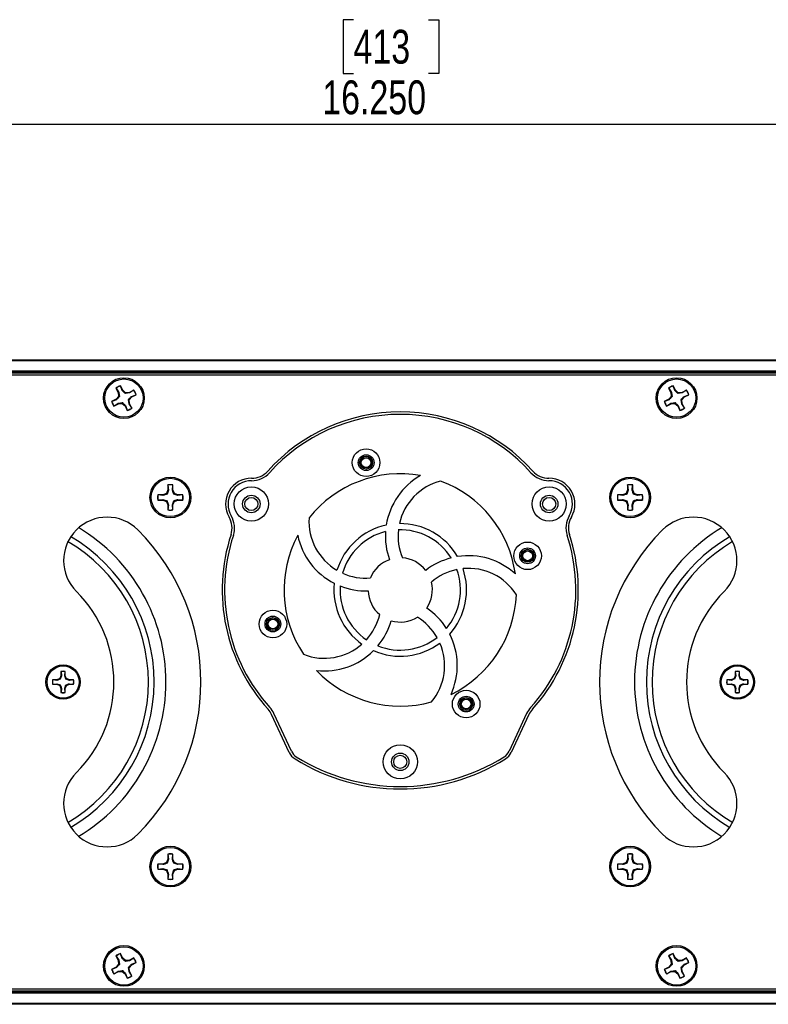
# Paper-space layout 'P3m-C' of a CAD drawing. Header units: inches. Extents: x 0.3 to 33.8, y 0.2 to 21.7.
# Tile 6 of 24: x 5.4 to 8.4, y 6.9 to 10.9. Entities that reach past the tile are written whole.
import ezdxf

# ---------------------------------------------------------------- set-up
doc = ezdxf.new("R2010")
doc.units = ezdxf.units.IN
doc.header["$MEASUREMENT"] = 0
doc.layers.add('BORDERS', color=7, linetype='Continuous')
doc.styles.add('SLDTEXTSTYLE0', font='TXT', dxfattribs={"width": 0.75})
doc.dimstyles.new('SLDDIMSTYLE8', dxfattribs={"dimtxt": 0.137795, "dimasz": 0.14, "dimexe": 0, "dimexo": 0.0625, "dimgap": 0.034449, "dimtad": 1, "dimdec": 3, "dimlfac": 2, "dimrnd": 1e-09, "dimzin": 4, "dimdsep": 46, "dimtxsty": 'SLDTEXTSTYLE0', "dimblk1": 'CLOSED', "dimblk2": 'CLOSED', "dimsah": 1, "dimcen": 0.09, "dimadec": 0, "dimazin": 1, "dimtfac": 1, "dimtdec": 3, "dimtofl": 0, "dimtmove": 0, "dimatfit": 3, "dimldrblk": 'CLOSED', "dimfxl": 0, "dimfrac": 2, "dimtolj": 1, "dimtzin": 12, "dimarcsym": 0})

# ---------------------------------------------------------------- blocks, each defined once
blk = doc.blocks.new('_Closed')
at = {"color": 0, "linetype": 'ByBlock', "lineweight": -2}
for p, q in [((-1, 0.166667), (0, 0)), ((-1, 0.166667), (-1, -0.166667)), ((0, 0), (-1, -0.166667)), ((0, 0), (-1, 0))]:
    blk.add_line(p, q, dxfattribs=at)
blk = doc.blocks.new('_D_36')
at = {"layer": 'BORDERS'}
for p, q in [((6.725, 10.8714), (6.683, 10.8714)), ((6.683, 10.8714), (6.683, 10.6526)), ((7.0305, 10.8714), (7.0725, 10.8714)), ((7.0725, 10.8714), (7.0725, 10.6526)), ((6.683, 10.6526), (6.725, 10.6526)), ((7.0725, 10.6526), (7.0305, 10.6526)), ((2.8528, 9.479), (2.8528, 10.4858)), ((10.9778, 9.479), (10.9778, 10.4858)), ((2.8528, 10.4464), (10.9778, 10.4464))]:
    blk.add_line(p, q, dxfattribs=at)
at = {"layer": 'BORDERS', "xscale": 0.14, "yscale": 0.14, "rotation": 180.0000000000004}
blk.add_blockref('_Closed', (2.8528, 10.4464, 0.9375), dxfattribs=at)
at = {"layer": 'BORDERS', "xscale": 0.14, "yscale": 0.14}
blk.add_blockref('_Closed', (10.9778, 10.4464, 0.9375), dxfattribs=at)
at = {"layer": 'BORDERS', "char_height": 0.1378, "attachment_point": 1, "style": 'SLDTEXTSTYLE0'}
for s, insert in [('413', (6.725, 10.8302)), ('16.250', (6.5978, 10.6241))]:
    blk.add_mtext(s, dxfattribs=dict(at, insert=insert))

psp = doc.layouts.new('P3m-C')

# ---------------------------------------------------------------- linework, layer by layer
at = {"color": 7, "linetype": 'Continuous', "lineweight": 25}
for p, q in [((2.90277, 9.48653), (10.92777, 9.48653)), ((10.92777, 9.48153), (2.90277, 9.48153)), ((2.90277, 9.44153), (10.92777, 9.44153)), ((10.92777, 9.43653), (2.90277, 9.43653)), ((10.92777, 9.43153), (2.90277, 9.43153)), ((10.91527, 9.42403), (2.91527, 9.42403)), ((5.75786, 9.37094), (5.76707, 9.35288)), ((5.75852, 9.37048), (5.75786, 9.37094)), ((5.75852, 9.37048), (5.76942, 9.35354)), ((5.76942, 9.35354), (5.76707, 9.35288)), ((5.76707, 9.35288), (5.76829, 9.33741)), ((5.76942, 9.35354), (5.77201, 9.3362)), ((5.77637, 9.37958), (5.77639, 9.38039)), ((5.78368, 9.36082), (5.77637, 9.37958)), ((5.7856, 9.36233), (5.77639, 9.38039)), ((5.78368, 9.36082), (5.7856, 9.36233)), ((5.7974, 9.35225), (5.7856, 9.36233)), ((5.7962, 9.34854), (5.7974, 9.35225)), ((5.81354, 9.35113), (5.7962, 9.34854)), ((5.81287, 9.35348), (5.7974, 9.35225)), ((5.83093, 9.36269), (5.81287, 9.35348)), ((5.81354, 9.35113), (5.81287, 9.35348)), ((5.83048, 9.36203), (5.81354, 9.35113)), ((5.82081, 9.33686), (5.83958, 9.34418)), ((5.82232, 9.33495), (5.84038, 9.34416)), ((5.83048, 9.36203), (5.83093, 9.36269)), ((5.83958, 9.34418), (5.84038, 9.34416)), ((8.00786, 9.37094), (8.01707, 9.35288)), ((8.00852, 9.37048), (8.00786, 9.37094)), ((8.00852, 9.37048), (8.01942, 9.35354)), ((8.01942, 9.35354), (8.01707, 9.35288)), ((8.01707, 9.35288), (8.01829, 9.33741)), ((8.01942, 9.35354), (8.02201, 9.3362)), ((8.02637, 9.37958), (8.02639, 9.38039)), ((8.03368, 9.36082), (8.02637, 9.37958)), ((8.0356, 9.36233), (8.02639, 9.38039)), ((8.03368, 9.36082), (8.0356, 9.36233)), ((8.0474, 9.35225), (8.0356, 9.36233)), ((8.0462, 9.34854), (8.0474, 9.35225)), ((8.06354, 9.35113), (8.0462, 9.34854)), ((8.06287, 9.35348), (8.0474, 9.35225)), ((8.08093, 9.36269), (8.06287, 9.35348)), ((8.06354, 9.35113), (8.06287, 9.35348)), ((8.08048, 9.36203), (8.06354, 9.35113)), ((8.07081, 9.33686), (8.08958, 9.34418)), ((8.07232, 9.33495), (8.09038, 9.34416)), ((8.08048, 9.36203), (8.08093, 9.36269)), ((8.08958, 9.34418), (8.09038, 9.34416)), ((5.75822, 9.3256), (5.74016, 9.31639)), ((5.74097, 9.31637), (5.74016, 9.31639)), ((5.75973, 9.32369), (5.74097, 9.31637)), ((5.74961, 9.29786), (5.76767, 9.30708)), ((5.75007, 9.29853), (5.76701, 9.30942)), ((5.76829, 9.33741), (5.75822, 9.3256)), ((5.75973, 9.32369), (5.75822, 9.3256)), ((5.76701, 9.30942), (5.78434, 9.31201)), ((5.76701, 9.30942), (5.76767, 9.30708)), ((5.76767, 9.30708), (5.78314, 9.3083)), ((5.77201, 9.3362), (5.76829, 9.33741)), ((5.78434, 9.31201), (5.78314, 9.3083)), ((5.78314, 9.3083), (5.79494, 9.29823)), ((5.81112, 9.30701), (5.80854, 9.32435)), ((5.80854, 9.32435), (5.81225, 9.32314)), ((5.81112, 9.30701), (5.81347, 9.30768)), ((5.82202, 9.29007), (5.81112, 9.30701)), ((5.81225, 9.32314), (5.82232, 9.33495)), ((5.81347, 9.30768), (5.81225, 9.32314)), ((5.82268, 9.28961), (5.81347, 9.30768)), ((5.82081, 9.33686), (5.82232, 9.33495)), ((8.00822, 9.3256), (7.99016, 9.31639)), ((7.99097, 9.31637), (7.99016, 9.31639)), ((8.00973, 9.32369), (7.99097, 9.31637)), ((7.99961, 9.29786), (8.01767, 9.30708)), ((8.00007, 9.29853), (8.01701, 9.30942)), ((8.01829, 9.33741), (8.00822, 9.3256)), ((8.00973, 9.32369), (8.00822, 9.3256)), ((8.01701, 9.30942), (8.03434, 9.31201)), ((8.01701, 9.30942), (8.01767, 9.30708)), ((8.01767, 9.30708), (8.03314, 9.3083)), ((8.02201, 9.3362), (8.01829, 9.33741)), ((8.03434, 9.31201), (8.03314, 9.3083)), ((8.03314, 9.3083), (8.04494, 9.29823)), ((8.06112, 9.30701), (8.05854, 9.32435)), ((8.05854, 9.32435), (8.06225, 9.32314)), ((8.06112, 9.30701), (8.06347, 9.30768)), ((8.07202, 9.29007), (8.06112, 9.30701)), ((8.06225, 9.32314), (8.07232, 9.33495)), ((8.06347, 9.30768), (8.06225, 9.32314)), ((8.07268, 9.28961), (8.06347, 9.30768)), ((8.07081, 9.33686), (8.07232, 9.33495)), ((5.75007, 9.29853), (5.74961, 9.29786)), ((5.79686, 9.29974), (5.79494, 9.29823)), ((5.79494, 9.29823), (5.80415, 9.28016)), ((5.79686, 9.29974), (5.80417, 9.28097)), ((5.80417, 9.28097), (5.80415, 9.28016)), ((5.82202, 9.29007), (5.82268, 9.28961)), ((8.00007, 9.29853), (7.99961, 9.29786)), ((8.04686, 9.29974), (8.04494, 9.29823)), ((8.04494, 9.29823), (8.05415, 9.28016)), ((8.04686, 9.29974), (8.05417, 9.28097)), ((8.05417, 9.28097), (8.05415, 9.28016)), ((8.07202, 9.29007), (8.07268, 9.28961)), ((5.96308, 8.94201), (5.94875, 8.93608)), ((5.96902, 8.95635), (5.96308, 8.94201)), ((5.96584, 8.93925), (5.96308, 8.94201)), ((5.97141, 8.95587), (5.96584, 8.93925)), ((5.96902, 8.97662), (5.96902, 8.95635)), ((5.9694, 8.97591), (5.96902, 8.97662)), ((5.97141, 8.95587), (5.96902, 8.95635)), ((5.9694, 8.97591), (5.97141, 8.95587)), ((5.98743, 8.95587), (5.98944, 8.97591)), ((5.98743, 8.95587), (5.98982, 8.95635)), ((5.98944, 8.97591), (5.98982, 8.97662)), ((5.98982, 8.95635), (5.98982, 8.97662)), ((5.99576, 8.94201), (5.98982, 8.95635)), ((5.993, 8.93925), (5.99576, 8.94201)), ((6.0101, 8.93608), (5.99576, 8.94201)), ((7.83478, 8.94201), (7.82045, 8.93608)), ((7.84072, 8.95635), (7.83478, 8.94201)), ((7.83754, 8.93925), (7.83478, 8.94201)), ((7.84312, 8.95587), (7.83754, 8.93925)), ((7.84072, 8.97662), (7.84072, 8.95635)), ((7.84111, 8.97591), (7.84072, 8.97662)), ((7.84312, 8.95587), (7.84072, 8.95635)), ((7.84111, 8.97591), (7.84312, 8.95587)), ((7.85913, 8.95587), (7.86114, 8.97591)), ((7.85913, 8.95587), (7.86152, 8.95635)), ((7.86114, 8.97591), (7.86152, 8.97662)), ((7.86152, 8.95635), (7.86152, 8.97662)), ((7.86746, 8.94201), (7.86152, 8.95635)), ((7.8647, 8.93925), (7.86746, 8.94201)), ((7.8818, 8.93608), (7.86746, 8.94201)), ((5.94875, 8.93608), (5.92847, 8.93608)), ((5.92918, 8.93569), (5.92847, 8.93608)), ((5.92918, 8.91566), (5.92847, 8.91528)), ((5.92847, 8.91528), (5.94875, 8.91528)), ((5.94922, 8.93368), (5.92918, 8.93569)), ((5.92918, 8.91566), (5.94922, 8.91767)), ((5.94922, 8.93368), (5.94875, 8.93608)), ((5.94922, 8.91767), (5.94875, 8.91528)), ((5.94875, 8.91528), (5.96308, 8.90934)), ((5.94922, 8.91767), (5.96584, 8.9121)), ((5.96584, 8.9121), (5.96308, 8.90934)), ((5.96308, 8.90934), (5.96902, 8.895)), ((5.98743, 8.89548), (5.993, 8.9121)), ((5.98982, 8.895), (5.99576, 8.90934)), ((6.00962, 8.93368), (5.993, 8.93925)), ((5.993, 8.9121), (5.99576, 8.90934)), ((5.99576, 8.90934), (6.0101, 8.91528)), ((6.00962, 8.93368), (6.0101, 8.93608)), ((6.02966, 8.93569), (6.00962, 8.93368)), ((6.00962, 8.91767), (6.02966, 8.91566)), ((6.00962, 8.91767), (6.0101, 8.91528)), ((6.03037, 8.93608), (6.0101, 8.93608)), ((6.0101, 8.91528), (6.03037, 8.91528)), ((6.02966, 8.93569), (6.03037, 8.93608)), ((6.02966, 8.91566), (6.03037, 8.91528)), ((7.82045, 8.93608), (7.80017, 8.93608)), ((7.80088, 8.93569), (7.80017, 8.93608)), ((7.80088, 8.91566), (7.80017, 8.91528)), ((7.80017, 8.91528), (7.82045, 8.91528)), ((7.82092, 8.93368), (7.80088, 8.93569)), ((7.80088, 8.91566), (7.82092, 8.91767)), ((7.82092, 8.93368), (7.82045, 8.93608)), ((7.82092, 8.91767), (7.82045, 8.91528)), ((7.82045, 8.91528), (7.83478, 8.90934)), ((7.82092, 8.91767), (7.83754, 8.9121)), ((7.83754, 8.9121), (7.83478, 8.90934)), ((7.83478, 8.90934), (7.84072, 8.895)), ((7.85913, 8.89548), (7.8647, 8.9121)), ((7.86152, 8.895), (7.86746, 8.90934)), ((7.88132, 8.93368), (7.8647, 8.93925)), ((7.8647, 8.9121), (7.86746, 8.90934)), ((7.86746, 8.90934), (7.8818, 8.91528)), ((7.88132, 8.93368), (7.8818, 8.93608)), ((7.90136, 8.93569), (7.88132, 8.93368)), ((7.88132, 8.91767), (7.90136, 8.91566)), ((7.88132, 8.91767), (7.8818, 8.91528)), ((7.90207, 8.93608), (7.8818, 8.93608)), ((7.8818, 8.91528), (7.90207, 8.91528)), ((7.90136, 8.93569), (7.90207, 8.93608)), ((7.90136, 8.91566), (7.90207, 8.91528)), ((5.97141, 8.89548), (5.96902, 8.895)), ((5.96902, 8.895), (5.96902, 8.87473)), ((5.9694, 8.87544), (5.96902, 8.87473)), ((5.97141, 8.89548), (5.9694, 8.87544)), ((5.98944, 8.87544), (5.98743, 8.89548)), ((5.98743, 8.89548), (5.98982, 8.895)), ((5.98944, 8.87544), (5.98982, 8.87473)), ((5.98982, 8.87473), (5.98982, 8.895)), ((7.84312, 8.89548), (7.84072, 8.895)), ((7.84072, 8.895), (7.84072, 8.87473)), ((7.84111, 8.87544), (7.84072, 8.87473)), ((7.84312, 8.89548), (7.84111, 8.87544)), ((7.86114, 8.87544), (7.85913, 8.89548)), ((7.85913, 8.89548), (7.86152, 8.895)), ((7.86114, 8.87544), (7.86152, 8.87473)), ((7.86152, 8.87473), (7.86152, 8.895)), ((5.51697, 8.18276), (5.49995, 8.18276)), ((5.50054, 8.18244), (5.49995, 8.18276)), ((5.51737, 8.18075), (5.50054, 8.18244)), ((5.52901, 8.18775), (5.51697, 8.18276)), ((5.51737, 8.18075), (5.51697, 8.18276)), ((5.534, 8.19979), (5.52901, 8.18775)), ((5.53133, 8.18543), (5.52901, 8.18775)), ((5.53601, 8.19939), (5.53133, 8.18543)), ((5.534, 8.21681), (5.534, 8.19979)), ((5.53432, 8.21621), (5.534, 8.21681)), ((5.53601, 8.19939), (5.534, 8.19979)), ((5.53432, 8.21621), (5.53601, 8.19939)), ((5.54945, 8.19939), (5.55114, 8.21621)), ((5.54945, 8.19939), (5.55147, 8.19979)), ((5.55114, 8.21621), (5.55147, 8.21681)), ((5.55147, 8.19979), (5.55147, 8.21681)), ((5.55645, 8.18775), (5.55147, 8.19979)), ((5.55413, 8.18543), (5.55645, 8.18775)), ((5.56809, 8.18075), (5.55413, 8.18543)), ((5.56849, 8.18276), (5.55645, 8.18775)), ((5.56809, 8.18075), (5.56849, 8.18276)), ((5.58492, 8.18244), (5.56809, 8.18075)), ((5.58552, 8.18276), (5.56849, 8.18276)), ((5.58492, 8.18244), (5.58552, 8.18276)), ((8.26205, 8.18276), (8.24503, 8.18276)), ((8.24562, 8.18244), (8.24503, 8.18276)), ((8.26245, 8.18075), (8.24562, 8.18244)), ((8.27409, 8.18775), (8.26205, 8.18276)), ((8.26245, 8.18075), (8.26205, 8.18276)), ((8.27908, 8.19979), (8.27409, 8.18775)), ((8.27641, 8.18543), (8.27409, 8.18775)), ((8.28109, 8.19939), (8.27641, 8.18543)), ((8.27908, 8.21681), (8.27908, 8.19979)), ((8.2794, 8.21621), (8.27908, 8.21681)), ((8.28109, 8.19939), (8.27908, 8.19979)), ((8.2794, 8.21621), (8.28109, 8.19939)), ((8.29453, 8.19939), (8.29622, 8.21621)), ((8.29453, 8.19939), (8.29654, 8.19979)), ((8.29622, 8.21621), (8.29654, 8.21681)), ((8.29654, 8.19979), (8.29654, 8.21681)), ((8.30153, 8.18775), (8.29654, 8.19979)), ((8.29921, 8.18543), (8.30153, 8.18775)), ((8.31317, 8.18075), (8.29921, 8.18543)), ((8.31357, 8.18276), (8.30153, 8.18775)), ((8.31317, 8.18075), (8.31357, 8.18276)), ((8.33, 8.18244), (8.31317, 8.18075)), ((8.3306, 8.18276), (8.31357, 8.18276)), ((8.33, 8.18244), (8.3306, 8.18276)), ((5.50054, 8.16561), (5.49995, 8.16529)), ((5.49995, 8.16529), (5.51697, 8.16529)), ((5.50054, 8.16561), (5.51737, 8.1673)), ((5.51737, 8.1673), (5.51697, 8.16529)), ((5.51697, 8.16529), (5.52901, 8.16031)), ((5.51737, 8.1673), (5.53133, 8.16262)), ((5.53133, 8.16262), (5.52901, 8.16031)), ((5.52901, 8.16031), (5.534, 8.14827)), ((5.53601, 8.14867), (5.534, 8.14827)), ((5.534, 8.14827), (5.534, 8.13124)), ((5.53601, 8.14867), (5.53432, 8.13184)), ((5.54945, 8.14867), (5.55413, 8.16262)), ((5.55114, 8.13184), (5.54945, 8.14867)), ((5.54945, 8.14867), (5.55147, 8.14827)), ((5.55147, 8.14827), (5.55645, 8.16031)), ((5.55147, 8.13124), (5.55147, 8.14827)), ((5.55413, 8.16262), (5.55645, 8.16031)), ((5.55645, 8.16031), (5.56849, 8.16529)), ((5.56809, 8.1673), (5.58492, 8.16561)), ((5.56809, 8.1673), (5.56849, 8.16529)), ((5.56849, 8.16529), (5.58552, 8.16529)), ((5.58492, 8.16561), (5.58552, 8.16529)), ((8.24562, 8.16561), (8.24503, 8.16529)), ((8.24503, 8.16529), (8.26205, 8.16529)), ((8.24562, 8.16561), (8.26245, 8.1673)), ((8.26245, 8.1673), (8.26205, 8.16529)), ((8.26205, 8.16529), (8.27409, 8.16031)), ((8.26245, 8.1673), (8.27641, 8.16262)), ((8.27641, 8.16262), (8.27409, 8.16031)), ((8.27409, 8.16031), (8.27908, 8.14827)), ((8.28109, 8.14867), (8.27908, 8.14827)), ((8.27908, 8.14827), (8.27908, 8.13124)), ((8.28109, 8.14867), (8.2794, 8.13184)), ((8.29453, 8.14867), (8.29921, 8.16262)), ((8.29622, 8.13184), (8.29453, 8.14867)), ((8.29453, 8.14867), (8.29654, 8.14827)), ((8.29654, 8.14827), (8.30153, 8.16031)), ((8.29654, 8.13124), (8.29654, 8.14827)), ((8.29921, 8.16262), (8.30153, 8.16031)), ((8.30153, 8.16031), (8.31357, 8.16529)), ((8.31317, 8.1673), (8.33, 8.16561)), ((8.31317, 8.1673), (8.31357, 8.16529)), ((8.31357, 8.16529), (8.3306, 8.16529)), ((8.33, 8.16561), (8.3306, 8.16529)), ((5.53432, 8.13184), (5.534, 8.13124)), ((5.55114, 8.13184), (5.55147, 8.13124)), ((8.2794, 8.13184), (8.27908, 8.13124)), ((8.29622, 8.13184), (8.29654, 8.13124)), ((6.46334, 7.88765), (6.3916, 8.0415)), ((6.4724, 7.89187), (6.40066, 8.04572)), ((7.42988, 8.04572), (7.35814, 7.89187)), ((7.43895, 8.0415), (7.3672, 7.88765)), ((5.96902, 7.47333), (5.96902, 7.45305)), ((5.9694, 7.47262), (5.96902, 7.47333)), ((5.9694, 7.47262), (5.97141, 7.45258)), ((5.98743, 7.45258), (5.98944, 7.47262)), ((5.98944, 7.47262), (5.98982, 7.47333)), ((5.98982, 7.45305), (5.98982, 7.47333)), ((7.84072, 7.47333), (7.84072, 7.45305)), ((7.84111, 7.47262), (7.84072, 7.47333)), ((7.84111, 7.47262), (7.84312, 7.45258)), ((7.85913, 7.45258), (7.86114, 7.47262)), ((7.86114, 7.47262), (7.86152, 7.47333)), ((7.86152, 7.45305), (7.86152, 7.47333)), ((5.94875, 7.43278), (5.92847, 7.43278)), ((5.92918, 7.43239), (5.92847, 7.43278)), ((5.94922, 7.43038), (5.92918, 7.43239)), ((5.96308, 7.43872), (5.94875, 7.43278)), ((5.94922, 7.43038), (5.94875, 7.43278)), ((5.96902, 7.45305), (5.96308, 7.43872)), ((5.96584, 7.43596), (5.96308, 7.43872)), ((5.97141, 7.45258), (5.96584, 7.43596)), ((5.97141, 7.45258), (5.96902, 7.45305)), ((5.98743, 7.45258), (5.98982, 7.45305)), ((5.99576, 7.43872), (5.98982, 7.45305)), ((5.993, 7.43596), (5.99576, 7.43872)), ((6.00962, 7.43038), (5.993, 7.43596)), ((6.0101, 7.43278), (5.99576, 7.43872)), ((6.00962, 7.43038), (6.0101, 7.43278)), ((6.02966, 7.43239), (6.00962, 7.43038)), ((6.03037, 7.43278), (6.0101, 7.43278)), ((6.02966, 7.43239), (6.03037, 7.43278)), ((7.82045, 7.43278), (7.80017, 7.43278)), ((7.80088, 7.43239), (7.80017, 7.43278)), ((7.82092, 7.43038), (7.80088, 7.43239)), ((7.83478, 7.43872), (7.82045, 7.43278)), ((7.82092, 7.43038), (7.82045, 7.43278)), ((7.84072, 7.45305), (7.83478, 7.43872)), ((7.83754, 7.43596), (7.83478, 7.43872)), ((7.84312, 7.45258), (7.83754, 7.43596)), ((7.84312, 7.45258), (7.84072, 7.45305)), ((7.85913, 7.45258), (7.86152, 7.45305)), ((7.86746, 7.43872), (7.86152, 7.45305)), ((7.8647, 7.43596), (7.86746, 7.43872)), ((7.88132, 7.43038), (7.8647, 7.43596)), ((7.8818, 7.43278), (7.86746, 7.43872)), ((7.88132, 7.43038), (7.8818, 7.43278)), ((7.90136, 7.43239), (7.88132, 7.43038)), ((7.90207, 7.43278), (7.8818, 7.43278)), ((7.90136, 7.43239), (7.90207, 7.43278)), ((5.92918, 7.41236), (5.92847, 7.41198)), ((5.92847, 7.41198), (5.94875, 7.41198)), ((5.92918, 7.41236), (5.94922, 7.41437)), ((5.94922, 7.41437), (5.94875, 7.41198)), ((5.94875, 7.41198), (5.96308, 7.40604)), ((5.94922, 7.41437), (5.96584, 7.4088)), ((5.96584, 7.4088), (5.96308, 7.40604)), ((5.96308, 7.40604), (5.96902, 7.3917)), ((5.97141, 7.39218), (5.96902, 7.3917)), ((5.96902, 7.3917), (5.96902, 7.37143)), ((5.97141, 7.39218), (5.9694, 7.37214)), ((5.98743, 7.39218), (5.993, 7.4088)), ((5.98944, 7.37214), (5.98743, 7.39218)), ((5.98743, 7.39218), (5.98982, 7.3917)), ((5.98982, 7.3917), (5.99576, 7.40604)), ((5.98982, 7.37143), (5.98982, 7.3917)), ((5.993, 7.4088), (5.99576, 7.40604)), ((5.99576, 7.40604), (6.0101, 7.41198)), ((6.00962, 7.41437), (6.02966, 7.41236)), ((6.00962, 7.41437), (6.0101, 7.41198)), ((6.0101, 7.41198), (6.03037, 7.41198)), ((6.02966, 7.41236), (6.03037, 7.41198)), ((7.80088, 7.41236), (7.80017, 7.41198)), ((7.80017, 7.41198), (7.82045, 7.41198)), ((7.80088, 7.41236), (7.82092, 7.41437)), ((7.82092, 7.41437), (7.82045, 7.41198)), ((7.82045, 7.41198), (7.83478, 7.40604)), ((7.82092, 7.41437), (7.83754, 7.4088)), ((7.83754, 7.4088), (7.83478, 7.40604)), ((7.83478, 7.40604), (7.84072, 7.3917)), ((7.84312, 7.39218), (7.84072, 7.3917)), ((7.84072, 7.3917), (7.84072, 7.37143)), ((7.84312, 7.39218), (7.84111, 7.37214)), ((7.85913, 7.39218), (7.8647, 7.4088)), ((7.86114, 7.37214), (7.85913, 7.39218)), ((7.85913, 7.39218), (7.86152, 7.3917)), ((7.86152, 7.3917), (7.86746, 7.40604)), ((7.86152, 7.37143), (7.86152, 7.3917)), ((7.8647, 7.4088), (7.86746, 7.40604)), ((7.86746, 7.40604), (7.8818, 7.41198)), ((7.88132, 7.41437), (7.90136, 7.41236)), ((7.88132, 7.41437), (7.8818, 7.41198)), ((7.8818, 7.41198), (7.90207, 7.41198)), ((7.90136, 7.41236), (7.90207, 7.41198)), ((5.9694, 7.37214), (5.96902, 7.37143)), ((5.98944, 7.37214), (5.98982, 7.37143)), ((7.84111, 7.37214), (7.84072, 7.37143)), ((7.86114, 7.37214), (7.86152, 7.37143)), ((5.75786, 7.05844), (5.76707, 7.04038)), ((5.75852, 7.05798), (5.75786, 7.05844)), ((5.75852, 7.05798), (5.76942, 7.04104)), ((5.77637, 7.06708), (5.77639, 7.06789)), ((5.78368, 7.04832), (5.77637, 7.06708)), ((5.7856, 7.04983), (5.77639, 7.06789)), ((8.00786, 7.05844), (8.01707, 7.04038)), ((8.00852, 7.05798), (8.00786, 7.05844)), ((8.00852, 7.05798), (8.01942, 7.04104)), ((8.02637, 7.06708), (8.02639, 7.06789)), ((8.03368, 7.04832), (8.02637, 7.06708)), ((8.0356, 7.04983), (8.02639, 7.06789)), ((5.76829, 7.02491), (5.75822, 7.0131)), ((5.76942, 7.04104), (5.76707, 7.04038)), ((5.76707, 7.04038), (5.76829, 7.02491)), ((5.77201, 7.0237), (5.76829, 7.02491)), ((5.76942, 7.04104), (5.77201, 7.0237)), ((5.78368, 7.04832), (5.7856, 7.04983)), ((5.7974, 7.03975), (5.7856, 7.04983)), ((5.7962, 7.03604), (5.7974, 7.03975)), ((5.81354, 7.03863), (5.7962, 7.03604)), ((5.81287, 7.04098), (5.7974, 7.03975)), ((5.81225, 7.01064), (5.82232, 7.02245)), ((5.83093, 7.05019), (5.81287, 7.04098)), ((5.81354, 7.03863), (5.81287, 7.04098)), ((5.83048, 7.04953), (5.81354, 7.03863)), ((5.82081, 7.02436), (5.83958, 7.03168)), ((5.82081, 7.02436), (5.82232, 7.02245)), ((5.82232, 7.02245), (5.84038, 7.03166)), ((5.83048, 7.04953), (5.83093, 7.05019)), ((5.83958, 7.03168), (5.84038, 7.03166)), ((8.01829, 7.02491), (8.00822, 7.0131)), ((8.01942, 7.04104), (8.01707, 7.04038)), ((8.01707, 7.04038), (8.01829, 7.02491)), ((8.02201, 7.0237), (8.01829, 7.02491)), ((8.01942, 7.04104), (8.02201, 7.0237)), ((8.03368, 7.04832), (8.0356, 7.04983)), ((8.0474, 7.03975), (8.0356, 7.04983)), ((8.0462, 7.03604), (8.0474, 7.03975)), ((8.06354, 7.03863), (8.0462, 7.03604)), ((8.06287, 7.04098), (8.0474, 7.03975)), ((8.06225, 7.01064), (8.07232, 7.02245)), ((8.08093, 7.05019), (8.06287, 7.04098)), ((8.06354, 7.03863), (8.06287, 7.04098)), ((8.08048, 7.04953), (8.06354, 7.03863)), ((8.07081, 7.02436), (8.08958, 7.03168)), ((8.07081, 7.02436), (8.07232, 7.02245)), ((8.07232, 7.02245), (8.09038, 7.03166)), ((8.08048, 7.04953), (8.08093, 7.05019)), ((8.08958, 7.03168), (8.09038, 7.03166)), ((5.75822, 7.0131), (5.74016, 7.00389)), ((5.74097, 7.00387), (5.74016, 7.00389)), ((5.75973, 7.01119), (5.74097, 7.00387)), ((5.74961, 6.98536), (5.76767, 6.99458)), ((5.75007, 6.98603), (5.74961, 6.98536)), ((5.75007, 6.98603), (5.76701, 6.99692)), ((5.75973, 7.01119), (5.75822, 7.0131)), ((5.76701, 6.99692), (5.78434, 6.99951)), ((5.76701, 6.99692), (5.76767, 6.99458)), ((5.76767, 6.99458), (5.78314, 6.9958)), ((5.78434, 6.99951), (5.78314, 6.9958)), ((5.78314, 6.9958), (5.79494, 6.98573)), ((5.79686, 6.98724), (5.79494, 6.98573)), ((5.79494, 6.98573), (5.80415, 6.96766)), ((5.79686, 6.98724), (5.80417, 6.96847)), ((5.81112, 6.99451), (5.80854, 7.01185)), ((5.80854, 7.01185), (5.81225, 7.01064)), ((5.81112, 6.99451), (5.81347, 6.99518)), ((5.82202, 6.97757), (5.81112, 6.99451)), ((5.81347, 6.99518), (5.81225, 7.01064)), ((5.82268, 6.97711), (5.81347, 6.99518)), ((5.82202, 6.97757), (5.82268, 6.97711)), ((8.00822, 7.0131), (7.99016, 7.00389)), ((7.99097, 7.00387), (7.99016, 7.00389)), ((8.00973, 7.01119), (7.99097, 7.00387)), ((7.99961, 6.98536), (8.01767, 6.99458)), ((8.00007, 6.98603), (7.99961, 6.98536)), ((8.00007, 6.98603), (8.01701, 6.99692)), ((8.00973, 7.01119), (8.00822, 7.0131)), ((8.01701, 6.99692), (8.03434, 6.99951)), ((8.01701, 6.99692), (8.01767, 6.99458)), ((8.01767, 6.99458), (8.03314, 6.9958)), ((8.03434, 6.99951), (8.03314, 6.9958)), ((8.03314, 6.9958), (8.04494, 6.98573)), ((8.04686, 6.98724), (8.04494, 6.98573)), ((8.04494, 6.98573), (8.05415, 6.96766)), ((8.04686, 6.98724), (8.05417, 6.96847)), ((8.06112, 6.99451), (8.05854, 7.01185)), ((8.05854, 7.01185), (8.06225, 7.01064)), ((8.06112, 6.99451), (8.06347, 6.99518)), ((8.07202, 6.97757), (8.06112, 6.99451)), ((8.06347, 6.99518), (8.06225, 7.01064)), ((8.07268, 6.97711), (8.06347, 6.99518)), ((8.07202, 6.97757), (8.07268, 6.97711)), ((5.80417, 6.96847), (5.80415, 6.96766)), ((8.05417, 6.96847), (8.05415, 6.96766)), ((2.90277, 6.91653), (10.92777, 6.91653)), ((2.90277, 6.91153), (10.92777, 6.91153)), ((10.92777, 6.90653), (2.90277, 6.90653)), ((2.91527, 6.92403), (10.91527, 6.92403)), ((2.90277, 6.86653), (10.92777, 6.86653)), ((10.92777, 6.86153), (2.90277, 6.86153))]:
    psp.add_line(p, q, dxfattribs=at)
for centre, radius in [((5.79027, 9.33028), 0.083), ((5.79027, 9.33028), 0.078), ((8.04027, 9.33028), 0.083), ((8.04027, 9.33028), 0.078), ((6.77635, 9.06749), 0.05625), ((6.77635, 9.06749), 0.03213), ((6.77635, 9.06749), 0.02646), ((6.77635, 9.06749), 0.02146), ((6.77635, 9.06749), 0.01975), ((5.97942, 8.92568), 0.083), ((5.97942, 8.92568), 0.078), ((7.85112, 8.92568), 0.083), ((7.85112, 8.92568), 0.078), ((6.30905, 8.89903), 0.06975), ((7.52149, 8.89903), 0.06975), ((6.30905, 8.89903), 0.03543), ((6.30905, 8.89903), 0.02663), ((7.52149, 8.89903), 0.03543), ((7.52149, 8.89903), 0.02663), ((7.43373, 8.68795), 0.05625), ((7.43373, 8.68795), 0.03212), ((7.43373, 8.68795), 0.02646), ((7.43373, 8.68795), 0.02146), ((7.43373, 8.68795), 0.01975), ((6.39681, 8.41011), 0.05625), ((6.39681, 8.41011), 0.03213), ((6.39681, 8.41011), 0.02646), ((6.39681, 8.41011), 0.02146), ((6.39681, 8.41011), 0.01975), ((5.54273, 8.17403), 0.06975), ((5.54273, 8.17403), 0.0655), ((8.28781, 8.17403), 0.06975), ((8.28781, 8.17403), 0.0655), ((7.18365, 8.08419), 0.05625), ((7.18365, 8.08419), 0.03212), ((7.18365, 8.08419), 0.02646), ((7.18365, 8.08419), 0.02146), ((7.18365, 8.08419), 0.01975), ((6.91527, 7.84903), 0.06975), ((6.91527, 7.84903), 0.03543), ((6.91527, 7.84903), 0.02663), ((5.97942, 7.42238), 0.083), ((5.97942, 7.42238), 0.078), ((7.85112, 7.42238), 0.083), ((7.85112, 7.42238), 0.078), ((5.79027, 7.01778), 0.083), ((8.04027, 7.01778), 0.083), ((5.79027, 7.01778), 0.078), ((8.04027, 7.01778), 0.078)]:
    psp.add_circle(centre, radius, dxfattribs=at)
for centre, radius, start, end in [((5.79027, 9.33028), 0.052, 105.48493, 128.55885), ((5.79027, 9.33028), 0.05123, 105.74574, 128.29804), ((5.79027, 9.33028), 0.05123, 15.74574, 38.29804), ((5.79027, 9.33028), 0.052, 15.48493, 38.55885), ((8.04027, 9.33028), 0.052, 105.48493, 128.55885), ((8.04027, 9.33028), 0.05123, 105.74574, 128.29804), ((8.04027, 9.33028), 0.05123, 15.74574, 38.29804), ((8.04027, 9.33028), 0.052, 15.48493, 38.55885), ((5.79027, 9.33028), 0.052, 195.48493, 218.55885), ((5.79027, 9.33028), 0.05123, 195.74574, 218.29804), ((8.04027, 9.33028), 0.052, 195.48493, 218.55885), ((8.04027, 9.33028), 0.05123, 195.74574, 218.29804), ((5.79027, 9.33028), 0.052, 285.48493, 308.55885), ((5.79027, 9.33028), 0.05123, 285.74574, 308.29804), ((6.91527, 8.54903), 0.72494, 41.88875, 138.11125), ((6.91527, 8.54903), 0.71494, 41.88875, 138.11125), ((8.04027, 9.33028), 0.052, 285.48493, 308.55885), ((8.04027, 9.33028), 0.05123, 285.74574, 308.29804), ((6.31041, 9.09152), 0.09756, 269.59576, 318.11125), ((6.31041, 9.09152), 0.08756, 269.59576, 318.11125), ((7.52013, 9.09152), 0.09756, 221.88875, 270.40424), ((7.52013, 9.09152), 0.08756, 221.88875, 270.40424), ((6.30905, 8.89903), 0.10494, 89.59576, 210.40424), ((6.30905, 8.89903), 0.09494, 89.59576, 210.40424), ((6.91527, 8.54903), 0.47306, 79.91943, 141.66311), ((7.13725, 8.76874), 0.28268, 119.49491, 171.01367), ((7.13725, 8.76874), 0.23114, 104.42241, 167.43987), ((6.91527, 8.54903), 0.47306, 7.91943, 69.66311), ((7.52149, 8.89903), 0.10494, 329.59576, 90.40424), ((7.52149, 8.89903), 0.09494, 329.59576, 90.40424), ((5.97942, 8.92568), 0.052, 78.46304, 101.53696), ((5.97942, 8.92568), 0.05123, 78.72385, 101.27615), ((7.85112, 8.92568), 0.052, 78.46304, 101.53696), ((7.85112, 8.92568), 0.05123, 78.72385, 101.27615), ((5.97942, 8.92568), 0.052, 168.46304, 191.53696), ((5.97942, 8.92568), 0.05123, 168.72385, 191.27615), ((5.97942, 8.92568), 0.05123, 348.72385, 11.27615), ((5.97942, 8.92568), 0.052, 348.46304, 11.53696), ((7.85112, 8.92568), 0.052, 168.46304, 191.53696), ((7.85112, 8.92568), 0.05123, 168.72385, 191.27615), ((7.85112, 8.92568), 0.05123, 348.72385, 11.27615), ((7.85112, 8.92568), 0.052, 348.46304, 11.53696), ((5.97942, 8.92568), 0.052, 258.46304, 281.53696), ((5.97942, 8.92568), 0.05123, 258.72385, 281.27615), ((7.85112, 8.92568), 0.052, 258.46304, 281.53696), ((7.85112, 8.92568), 0.05123, 258.72385, 281.27615), ((5.72191, 8.66817), 0.17717, 45, 225), ((6.14303, 8.8016), 0.08756, 341.88875, 30.40424), ((6.14303, 8.8016), 0.09756, 341.88875, 30.40424), ((6.77491, 8.82803), 0.23114, 176.42241, 239.43987), ((7.68752, 8.8016), 0.09756, 149.59576, 198.11125), ((7.68752, 8.8016), 0.08756, 149.59576, 198.11125), ((8.10863, 8.66817), 0.17717, 315, 135), ((5.22777, 8.17403), 0.73364, 300.89182, 59.00186), ((5.22777, 8.17403), 0.87598, 315, 45), ((6.91527, 8.54903), 0.27, 102.238, 162.77134), ((6.91527, 8.54903), 0.245, 104.21002, 163.82262), ((7.13725, 8.76874), 0.28268, 176.39112, 199.95463), ((7.13725, 8.76874), 0.23114, 173.74952, 202.70978), ((6.91527, 8.54903), 0.245, 32.21002, 91.82262), ((6.91527, 8.54903), 0.27, 30.238, 90.77134), ((8.60277, 8.17403), 0.87598, 135, 225), ((8.60277, 8.17403), 0.73364, 120.89972, 238.97047), ((5.22777, 8.17403), 0.66229, 300.29833, 59.79357), ((5.22777, 8.17403), 0.68551, 300.15765, 59.72556), ((6.91527, 8.54903), 0.72494, 161.88875, 222.08199), ((6.91527, 8.54903), 0.71494, 161.88875, 222.08199), ((6.91527, 8.54903), 0.47306, 151.91943, 213.66311), ((6.77491, 8.82803), 0.28268, 191.49491, 243.01367), ((6.91527, 8.54903), 0.71494, 317.91801, 18.11125), ((6.91527, 8.54903), 0.72494, 317.91801, 18.11125), ((8.60277, 8.17403), 0.68551, 120.15624, 239.73119), ((8.60277, 8.17403), 0.66229, 120.31159, 239.809), ((6.91527, 8.54903), 0.13077, 109.5372, 158.16175), ((6.91527, 8.54903), 0.13077, 37.5372, 86.16175), ((7.19282, 8.40581), 0.28268, 104.39112, 127.95463), ((7.19282, 8.40581), 0.28268, 47.49491, 99.01367), ((7.19282, 8.40581), 0.23114, 101.74952, 130.70978), ((6.91527, 8.54903), 0.245, 320.21002, 19.82262), ((6.91527, 8.54903), 0.27, 318.238, 18.77134), ((7.19282, 8.40581), 0.23114, 32.42241, 95.43987), ((6.77491, 8.82803), 0.23114, 245.74952, 274.70978), ((5.22777, 8.17403), 0.52165, 315, 45), ((6.91527, 8.54903), 0.27, 174.238, 234.77134), ((6.91527, 8.54903), 0.245, 176.21002, 235.82262), ((6.77491, 8.82803), 0.28268, 248.39112, 271.95463), ((6.91527, 8.54903), 0.13077, 181.5372, 230.16175), ((6.91527, 8.54903), 0.13077, 325.5372, 14.16175), ((8.60277, 8.17403), 0.52165, 135, 225), ((6.91527, 8.54903), 0.47306, 295.91943, 357.66311), ((6.86483, 8.2408), 0.28268, 32.39112, 55.95463), ((6.60655, 8.50175), 0.23114, 317.74952, 346.70978), ((6.60655, 8.50175), 0.28268, 320.39112, 343.95463), ((6.91527, 8.54903), 0.13077, 253.5372, 302.16175), ((6.86483, 8.2408), 0.23114, 29.74952, 58.70978), ((6.91527, 8.54903), 0.245, 248.21002, 307.82262), ((6.86483, 8.2408), 0.28268, 335.49491, 27.01367), ((6.60655, 8.50175), 0.23114, 248.42241, 311.43987), ((6.60655, 8.50175), 0.28268, 263.49491, 315.01367), ((6.91527, 8.54903), 0.27, 246.238, 306.77134), ((6.86483, 8.2408), 0.23114, 320.42241, 23.43987), ((6.91527, 8.54903), 0.47306, 223.91943, 285.66311), ((5.54273, 8.17403), 0.04367, 168.46304, 191.53696), ((5.54273, 8.17403), 0.04302, 168.72385, 191.27615), ((5.54273, 8.17403), 0.04367, 78.46304, 101.53696), ((5.54273, 8.17403), 0.04302, 78.72385, 101.27615), ((5.54273, 8.17403), 0.04302, 348.72385, 11.27615), ((5.54273, 8.17403), 0.04367, 348.46304, 11.53696), ((8.28781, 8.17403), 0.04367, 168.46304, 191.53696), ((8.28781, 8.17403), 0.04302, 168.72385, 191.27615), ((8.28781, 8.17403), 0.04367, 78.46304, 101.53696), ((8.28781, 8.17403), 0.04302, 78.72385, 101.27615), ((8.28781, 8.17403), 0.04302, 348.72385, 11.27615), ((8.28781, 8.17403), 0.04367, 348.46304, 11.53696), ((5.54273, 8.17403), 0.04367, 258.46304, 281.53696), ((5.54273, 8.17403), 0.04302, 258.72385, 281.27615), ((8.28781, 8.17403), 0.04367, 258.46304, 281.53696), ((8.28781, 8.17403), 0.04302, 258.72385, 281.27615), ((6.31224, 8.00449), 0.08756, 25, 42.08199), ((6.31224, 8.00449), 0.09756, 25, 42.08199), ((7.5183, 8.00449), 0.09756, 137.91801, 155), ((7.5183, 8.00449), 0.08756, 137.91801, 155), ((6.51993, 7.91404), 0.06244, 205, 238.09393), ((6.51993, 7.91404), 0.05244, 205, 238.09393), ((6.91527, 8.54903), 0.81044, 238.09393, 301.90607), ((6.91527, 8.54903), 0.80044, 238.09393, 301.90607), ((7.31061, 7.91404), 0.05244, 301.90607, 335), ((7.31061, 7.91404), 0.06244, 301.90607, 335), ((5.72191, 7.67989), 0.17717, 135, 315), ((8.10863, 7.67989), 0.17717, 225, 45), ((5.97942, 7.42238), 0.052, 78.46304, 101.53696), ((5.97942, 7.42238), 0.05123, 78.72385, 101.27615), ((7.85112, 7.42238), 0.052, 78.46304, 101.53696), ((7.85112, 7.42238), 0.05123, 78.72385, 101.27615), ((5.97942, 7.42238), 0.052, 168.46304, 191.53696), ((5.97942, 7.42238), 0.05123, 168.72385, 191.27615), ((5.97942, 7.42238), 0.05123, 348.72385, 11.27615), ((5.97942, 7.42238), 0.052, 348.46304, 11.53696), ((7.85112, 7.42238), 0.052, 168.46304, 191.53696), ((7.85112, 7.42238), 0.05123, 168.72385, 191.27615), ((7.85112, 7.42238), 0.05123, 348.72385, 11.27615), ((7.85112, 7.42238), 0.052, 348.46304, 11.53696), ((5.97942, 7.42238), 0.052, 258.46304, 281.53696), ((5.97942, 7.42238), 0.05123, 258.72385, 281.27615), ((7.85112, 7.42238), 0.052, 258.46304, 281.53696), ((7.85112, 7.42238), 0.05123, 258.72385, 281.27615), ((5.79027, 7.01778), 0.052, 105.48493, 128.55885), ((5.79027, 7.01778), 0.05123, 105.74574, 128.29804), ((8.04027, 7.01778), 0.052, 105.48493, 128.55885), ((8.04027, 7.01778), 0.05123, 105.74574, 128.29804), ((5.79027, 7.01778), 0.05123, 15.74574, 38.29804), ((5.79027, 7.01778), 0.052, 15.48493, 38.55885), ((8.04027, 7.01778), 0.05123, 15.74574, 38.29804), ((8.04027, 7.01778), 0.052, 15.48493, 38.55885), ((5.79027, 7.01778), 0.052, 195.48493, 218.55885), ((5.79027, 7.01778), 0.05123, 195.74574, 218.29804), ((5.79027, 7.01778), 0.052, 285.48493, 308.55885), ((5.79027, 7.01778), 0.05123, 285.74574, 308.29804), ((8.04027, 7.01778), 0.052, 195.48493, 218.55885), ((8.04027, 7.01778), 0.05123, 195.74574, 218.29804), ((8.04027, 7.01778), 0.052, 285.48493, 308.55885), ((8.04027, 7.01778), 0.05123, 285.74574, 308.29804)]:
    psp.add_arc(centre, radius, start, end, dxfattribs=at)
for points, knots in [([(5.7962, 9.34854), (5.79303, 9.35158), (5.78855, 9.35589), (5.78479, 9.35969), (5.78368, 9.36082)], [0, 0, 0, 0, 0.7055493, 1, 1, 1, 1]), ([(8.0462, 9.34854), (8.04303, 9.35158), (8.03855, 9.35589), (8.03479, 9.35969), (8.03368, 9.36082)], [0, 0, 0, 0, 0.7055493, 1, 1, 1, 1]), ([(5.77201, 9.3362), (5.76897, 9.33304), (5.76466, 9.32855), (5.76085, 9.32479), (5.75973, 9.32369)], [0, 0, 0, 0, 0.7055493, 1, 1, 1, 1]), ([(5.78434, 9.31201), (5.78751, 9.30897), (5.79199, 9.30467), (5.79575, 9.30086), (5.79686, 9.29974)], [0, 0, 0, 0, 0.7055493, 1, 1, 1, 1]), ([(5.80854, 9.32435), (5.81157, 9.32751), (5.81588, 9.332), (5.81969, 9.33576), (5.82081, 9.33686)], [0, 0, 0, 0, 0.7055493, 1, 1, 1, 1]), ([(8.02201, 9.3362), (8.01897, 9.33304), (8.01466, 9.32855), (8.01085, 9.32479), (8.00973, 9.32369)], [0, 0, 0, 0, 0.7055493, 1, 1, 1, 1]), ([(8.03434, 9.31201), (8.03751, 9.30897), (8.04199, 9.30467), (8.04575, 9.30086), (8.04686, 9.29974)], [0, 0, 0, 0, 0.7055493, 1, 1, 1, 1]), ([(8.05854, 9.32435), (8.06157, 9.32751), (8.06588, 9.332), (8.06969, 9.33576), (8.07081, 9.33686)], [0, 0, 0, 0, 0.7055493, 1, 1, 1, 1]), ([(5.993, 8.93925), (5.99156, 8.9434), (5.98952, 8.94927), (5.9879, 8.95437), (5.98743, 8.95587)], [0, 0, 0, 0, 0.7055493, 1, 1, 1, 1]), ([(7.8647, 8.93925), (7.86326, 8.9434), (7.86122, 8.94927), (7.8596, 8.95437), (7.85913, 8.95587)], [0, 0, 0, 0, 0.7055493, 1, 1, 1, 1]), ([(5.96584, 8.93925), (5.9617, 8.93782), (5.95582, 8.93578), (5.95072, 8.93416), (5.94922, 8.93368)], [0, 0, 0, 0, 0.7055493, 1, 1, 1, 1]), ([(5.96584, 8.9121), (5.96728, 8.90795), (5.96932, 8.90208), (5.97094, 8.89698), (5.97141, 8.89548)], [0, 0, 0, 0, 0.7055493, 1, 1, 1, 1]), ([(5.993, 8.9121), (5.99714, 8.91354), (6.00302, 8.91557), (6.00812, 8.91719), (6.00962, 8.91767)], [0, 0, 0, 0, 0.7055493, 1, 1, 1, 1]), ([(7.83754, 8.93925), (7.8334, 8.93782), (7.82753, 8.93578), (7.82243, 8.93416), (7.82092, 8.93368)], [0, 0, 0, 0, 0.7055493, 1, 1, 1, 1]), ([(7.83754, 8.9121), (7.83898, 8.90795), (7.84102, 8.90208), (7.84264, 8.89698), (7.84312, 8.89548)], [0, 0, 0, 0, 0.7055493, 1, 1, 1, 1]), ([(7.8647, 8.9121), (7.86885, 8.91354), (7.87472, 8.91557), (7.87982, 8.91719), (7.88132, 8.91767)], [0, 0, 0, 0, 0.7055493, 1, 1, 1, 1]), ([(5.53133, 8.18543), (5.52785, 8.18422), (5.52292, 8.18251), (5.51863, 8.18115), (5.51737, 8.18075)], [0, 0, 0, 0, 0.7055493, 1, 1, 1, 1]), ([(5.55413, 8.18543), (5.55293, 8.18891), (5.55122, 8.19384), (5.54986, 8.19812), (5.54945, 8.19939)], [0, 0, 0, 0, 0.70554926, 1, 1, 1, 1]), ([(8.27641, 8.18543), (8.27293, 8.18422), (8.268, 8.18251), (8.26371, 8.18115), (8.26245, 8.18075)], [0, 0, 0, 0, 0.7055493, 1, 1, 1, 1]), ([(8.29921, 8.18543), (8.29801, 8.18891), (8.29629, 8.19384), (8.29493, 8.19812), (8.29453, 8.19939)], [0, 0, 0, 0, 0.70554926, 1, 1, 1, 1]), ([(5.53133, 8.16262), (5.53254, 8.15914), (5.53425, 8.15421), (5.53561, 8.14993), (5.53601, 8.14867)], [0, 0, 0, 0, 0.7055493, 1, 1, 1, 1]), ([(5.55413, 8.16262), (5.55761, 8.16383), (5.56255, 8.16554), (5.56683, 8.1669), (5.56809, 8.1673)], [0, 0, 0, 0, 0.70554926, 1, 1, 1, 1]), ([(8.27641, 8.16262), (8.27762, 8.15914), (8.27933, 8.15421), (8.28069, 8.14993), (8.28109, 8.14867)], [0, 0, 0, 0, 0.7055493, 1, 1, 1, 1]), ([(8.29921, 8.16262), (8.30269, 8.16383), (8.30763, 8.16554), (8.31191, 8.1669), (8.31317, 8.1673)], [0, 0, 0, 0, 0.70554926, 1, 1, 1, 1]), ([(5.96584, 7.43596), (5.9617, 7.43452), (5.95582, 7.43248), (5.95072, 7.43086), (5.94922, 7.43038)], [0, 0, 0, 0, 0.7055493, 1, 1, 1, 1]), ([(5.993, 7.43596), (5.99156, 7.4401), (5.98952, 7.44597), (5.9879, 7.45107), (5.98743, 7.45258)], [0, 0, 0, 0, 0.7055493, 1, 1, 1, 1]), ([(7.83754, 7.43596), (7.8334, 7.43452), (7.82753, 7.43248), (7.82243, 7.43086), (7.82092, 7.43038)], [0, 0, 0, 0, 0.7055493, 1, 1, 1, 1]), ([(7.8647, 7.43596), (7.86326, 7.4401), (7.86122, 7.44597), (7.8596, 7.45107), (7.85913, 7.45258)], [0, 0, 0, 0, 0.7055493, 1, 1, 1, 1]), ([(5.96584, 7.4088), (5.96728, 7.40465), (5.96932, 7.39878), (5.97094, 7.39368), (5.97141, 7.39218)], [0, 0, 0, 0, 0.7055493, 1, 1, 1, 1]), ([(5.993, 7.4088), (5.99714, 7.41024), (6.00302, 7.41228), (6.00812, 7.41389), (6.00962, 7.41437)], [0, 0, 0, 0, 0.7055493, 1, 1, 1, 1]), ([(7.83754, 7.4088), (7.83898, 7.40465), (7.84102, 7.39878), (7.84264, 7.39368), (7.84312, 7.39218)], [0, 0, 0, 0, 0.7055493, 1, 1, 1, 1]), ([(7.8647, 7.4088), (7.86885, 7.41024), (7.87472, 7.41228), (7.87982, 7.41389), (7.88132, 7.41437)], [0, 0, 0, 0, 0.7055493, 1, 1, 1, 1]), ([(5.77201, 7.0237), (5.76897, 7.02054), (5.76466, 7.01605), (5.76085, 7.01229), (5.75973, 7.01119)], [0, 0, 0, 0, 0.7055493, 1, 1, 1, 1]), ([(5.7962, 7.03604), (5.79303, 7.03908), (5.78855, 7.04339), (5.78479, 7.04719), (5.78368, 7.04832)], [0, 0, 0, 0, 0.7055493, 1, 1, 1, 1]), ([(5.80854, 7.01185), (5.81157, 7.01501), (5.81588, 7.0195), (5.81969, 7.02326), (5.82081, 7.02436)], [0, 0, 0, 0, 0.7055493, 1, 1, 1, 1]), ([(8.02201, 7.0237), (8.01897, 7.02054), (8.01466, 7.01605), (8.01085, 7.01229), (8.00973, 7.01119)], [0, 0, 0, 0, 0.7055493, 1, 1, 1, 1]), ([(8.0462, 7.03604), (8.04303, 7.03908), (8.03855, 7.04339), (8.03479, 7.04719), (8.03368, 7.04832)], [0, 0, 0, 0, 0.7055493, 1, 1, 1, 1]), ([(8.05854, 7.01185), (8.06157, 7.01501), (8.06588, 7.0195), (8.06969, 7.02326), (8.07081, 7.02436)], [0, 0, 0, 0, 0.7055493, 1, 1, 1, 1]), ([(5.78434, 6.99951), (5.78751, 6.99647), (5.79199, 6.99217), (5.79575, 6.98836), (5.79686, 6.98724)], [0, 0, 0, 0, 0.7055493, 1, 1, 1, 1]), ([(8.03434, 6.99951), (8.03751, 6.99647), (8.04199, 6.99217), (8.04575, 6.98836), (8.04686, 6.98724)], [0, 0, 0, 0, 0.7055493, 1, 1, 1, 1])]:
    psp.add_open_spline(points, degree=3, knots=knots, dxfattribs=at)

# ---------------------------------------------------------------- dimensions: what is measured, and where the dimension line sits
at = {"layer": 'BORDERS'}
dim = psp.add_linear_dim(base=(10.97777, 10.44644), p1=(2.85277, 9.43965), p2=(10.97777, 9.43965), dimstyle='SLDDIMSTYLE8', dxfattribs=at)
dim.commit()
dim.dimension.update_dxf_attribs({"geometry": '_D_36', "text_midpoint": (6.87774, 10.44644), "dimtype": 160})

doc.saveas('drawing.dxf')
